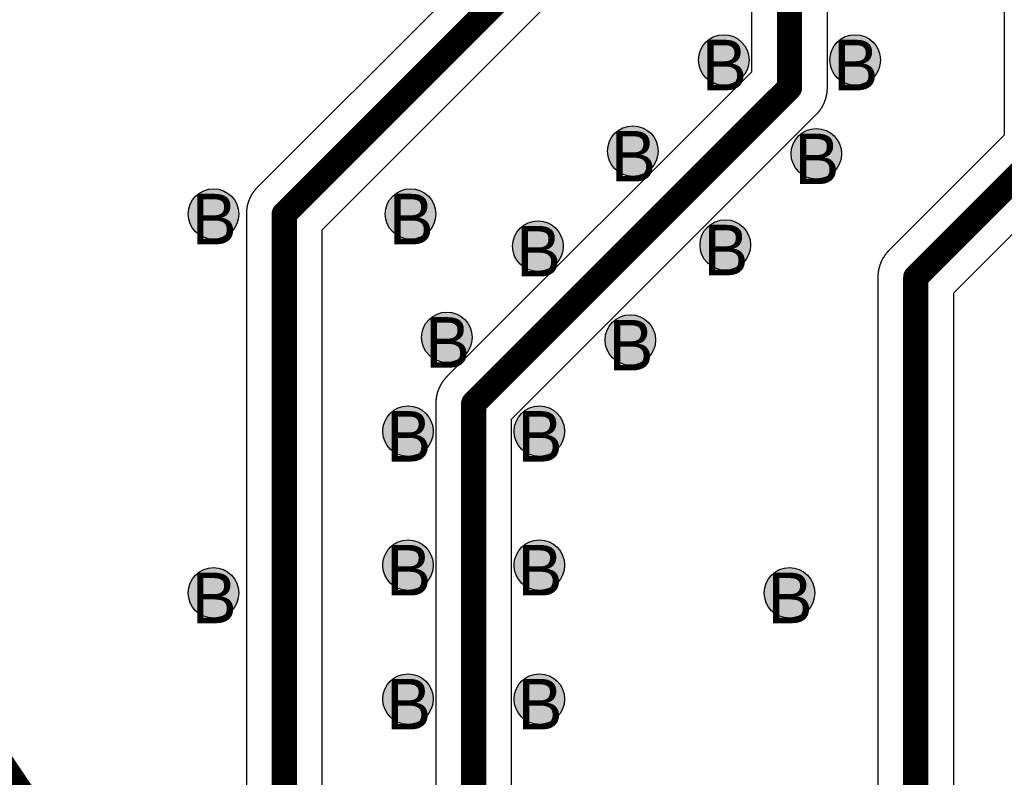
# Model space of a CAD drawing. Header units: millimetres. Extents: x -1.5 to 11.1, y -3 to 5.
# Tile 95 of 256: x 0.595 to 0.985, y 1.577 to 1.877. Entities that reach past the tile are written whole.
import ezdxf

# ---------------------------------------------------------------- set-up
doc = ezdxf.new("R2010")
doc.units = ezdxf.units.MM
doc.header["$MEASUREMENT"] = 0
for name, color, linetype, true_color in [('BottomLayer', 5, 'Continuous', 0x0000ff), ('Document', 7, 'Continuous', 0x7f7f00), ('DrillDrawing', 1, 'Continuous', 0xff0000), ('Metal_2', 7, 'Continuous', 0x7f0000), ('Metal_3', 7, 'Continuous', 0x3f7f00), ('TopLayer', 1, 'Continuous', 0xff0000)]:
    doc.layers.add(name, color=color, linetype=linetype, true_color=true_color)
doc.styles.add('textstyle392', font='txt')
doc.styles.add('textstyle393', font='txt')
doc.styles.add('textstyle394', font='txt')
doc.styles.add('textstyle420', font='txt')
doc.styles.add('textstyle429', font='txt')
doc.styles.add('textstyle430', font='txt')
doc.styles.add('textstyle432', font='txt')
doc.styles.add('textstyle686', font='txt')
doc.styles.add('textstyle687', font='txt')
doc.styles.add('textstyle688', font='txt')
doc.styles.add('textstyle693', font='txt')
doc.styles.add('textstyle694', font='txt')
doc.styles.add('textstyle695', font='txt')
doc.styles.add('textstyle696', font='txt')
doc.styles.add('textstyle697', font='txt')
doc.styles.add('textstyle698', font='txt')
doc.styles.add('textstyle701', font='txt')
doc.styles.add('textstyle702', font='txt')

msp = doc.modelspace()

# ---------------------------------------------------------------- hatches: boundary and pattern name
at = {"layer": 'BottomLayer', "true_color": 0x0000ff}
h = msp.add_hatch(color=5, dxfattribs=at)
edge = h.paths.add_edge_path(flags=0)
edge.add_arc((0.874, 1.861), 0.01, 0, 360)
h = msp.add_hatch(color=5, dxfattribs=at)
edge = h.paths.add_edge_path(flags=0)
edge.add_arc((0.926, 1.861), 0.01, 0, 360)
h = msp.add_hatch(color=5, dxfattribs=at)
edge = h.paths.add_edge_path(flags=0)
edge.add_arc((0.83798, 1.8249), 0.01, 0, 360)
h = msp.add_hatch(color=5, dxfattribs=at)
edge = h.paths.add_edge_path(flags=0)
edge.add_arc((0.91061, 1.82384), 0.01, 0, 360)
h = msp.add_hatch(color=5, dxfattribs=at)
edge = h.paths.add_edge_path(flags=0)
edge.add_arc((0.672, 1.8), 0.01, 0, 360)
h = msp.add_hatch(color=5, dxfattribs=at)
edge = h.paths.add_edge_path(flags=0)
edge.add_arc((0.75, 1.8), 0.01, 0, 360)
h = msp.add_hatch(color=5, dxfattribs=at)
edge = h.paths.add_edge_path(flags=0)
edge.add_arc((0.80042, 1.78726), 0.01, 0, 360)
h = msp.add_hatch(color=5, dxfattribs=at)
edge = h.paths.add_edge_path(flags=0)
edge.add_arc((0.87458, 1.78774), 0.01, 0, 360)
h = msp.add_hatch(color=5, dxfattribs=at)
edge = h.paths.add_edge_path(flags=0)
edge.add_arc((0.76439, 1.75116), 0.01, 0, 360)
h = msp.add_hatch(color=5, dxfattribs=at)
edge = h.paths.add_edge_path(flags=0)
edge.add_arc((0.83702, 1.7501), 0.01, 0, 360)
h = msp.add_hatch(color=5, dxfattribs=at)
edge = h.paths.add_edge_path(flags=0)
edge.add_arc((0.749, 1.714), 0.01, 0, 360)
h = msp.add_hatch(color=5, dxfattribs=at)
edge = h.paths.add_edge_path(flags=0)
edge.add_arc((0.801, 1.714), 0.01, 0, 360)
h = msp.add_hatch(color=5, dxfattribs=at)
edge = h.paths.add_edge_path(flags=0)
edge.add_arc((0.749, 1.66097), 0.01, 0, 360)
h = msp.add_hatch(color=5, dxfattribs=at)
edge = h.paths.add_edge_path(flags=0)
edge.add_arc((0.801, 1.66097), 0.01, 0, 360)
h = msp.add_hatch(color=5, dxfattribs=at)
edge = h.paths.add_edge_path(flags=0)
edge.add_arc((0.672, 1.65), 0.01, 0, 360)
h = msp.add_hatch(color=5, dxfattribs=at)
edge = h.paths.add_edge_path(flags=0)
edge.add_arc((0.9, 1.65), 0.01, 0, 360)
h = msp.add_hatch(color=5, dxfattribs=at)
edge = h.paths.add_edge_path(flags=0)
edge.add_arc((0.749, 1.60794), 0.01, 0, 360)
h = msp.add_hatch(color=5, dxfattribs=at)
edge = h.paths.add_edge_path(flags=0)
edge.add_arc((0.801, 1.60794), 0.01, 0, 360)
at = {"layer": 'Metal_2', "true_color": 0x7f0000}
h = msp.add_hatch(color=16, dxfattribs=at)
edge = h.paths.add_edge_path(flags=0)
edge.add_arc((0.874, 1.861), 0.01, 0, 360)
h = msp.add_hatch(color=16, dxfattribs=at)
edge = h.paths.add_edge_path(flags=0)
edge.add_arc((0.926, 1.861), 0.01, 0, 360)
h = msp.add_hatch(color=16, dxfattribs=at)
edge = h.paths.add_edge_path(flags=0)
edge.add_arc((0.83798, 1.8249), 0.01, 0, 360)
h = msp.add_hatch(color=16, dxfattribs=at)
edge = h.paths.add_edge_path(flags=0)
edge.add_arc((0.91061, 1.82384), 0.01, 0, 360)
h = msp.add_hatch(color=16, dxfattribs=at)
edge = h.paths.add_edge_path(flags=0)
edge.add_arc((0.672, 1.8), 0.01, 0, 360)
h = msp.add_hatch(color=16, dxfattribs=at)
edge = h.paths.add_edge_path(flags=0)
edge.add_arc((0.75, 1.8), 0.01, 0, 360)
h = msp.add_hatch(color=16, dxfattribs=at)
edge = h.paths.add_edge_path(flags=0)
edge.add_arc((0.80042, 1.78726), 0.01, 0, 360)
h = msp.add_hatch(color=16, dxfattribs=at)
edge = h.paths.add_edge_path(flags=0)
edge.add_arc((0.87458, 1.78774), 0.01, 0, 360)
h = msp.add_hatch(color=16, dxfattribs=at)
edge = h.paths.add_edge_path(flags=0)
edge.add_arc((0.76439, 1.75116), 0.01, 0, 360)
h = msp.add_hatch(color=16, dxfattribs=at)
edge = h.paths.add_edge_path(flags=0)
edge.add_arc((0.83702, 1.7501), 0.01, 0, 360)
h = msp.add_hatch(color=16, dxfattribs=at)
edge = h.paths.add_edge_path(flags=0)
edge.add_arc((0.749, 1.714), 0.01, 0, 360)
h = msp.add_hatch(color=16, dxfattribs=at)
edge = h.paths.add_edge_path(flags=0)
edge.add_arc((0.801, 1.714), 0.01, 0, 360)
h = msp.add_hatch(color=16, dxfattribs=at)
edge = h.paths.add_edge_path(flags=0)
edge.add_arc((0.749, 1.66097), 0.01, 0, 360)
h = msp.add_hatch(color=16, dxfattribs=at)
edge = h.paths.add_edge_path(flags=0)
edge.add_arc((0.801, 1.66097), 0.01, 0, 360)
h = msp.add_hatch(color=16, dxfattribs=at)
edge = h.paths.add_edge_path(flags=0)
edge.add_arc((0.672, 1.65), 0.01, 0, 360)
h = msp.add_hatch(color=16, dxfattribs=at)
edge = h.paths.add_edge_path(flags=0)
edge.add_arc((0.9, 1.65), 0.01, 0, 360)
h = msp.add_hatch(color=16, dxfattribs=at)
edge = h.paths.add_edge_path(flags=0)
edge.add_arc((0.749, 1.60794), 0.01, 0, 360)
h = msp.add_hatch(color=16, dxfattribs=at)
edge = h.paths.add_edge_path(flags=0)
edge.add_arc((0.801, 1.60794), 0.01, 0, 360)
at = {"layer": 'Metal_3', "true_color": 0x3f7f00}
h = msp.add_hatch(color=76, dxfattribs=at)
edge = h.paths.add_edge_path(flags=0)
edge.add_arc((0.874, 1.861), 0.01, 0, 360)
h = msp.add_hatch(color=76, dxfattribs=at)
edge = h.paths.add_edge_path(flags=0)
edge.add_arc((0.926, 1.861), 0.01, 0, 360)
h = msp.add_hatch(color=76, dxfattribs=at)
edge = h.paths.add_edge_path(flags=0)
edge.add_arc((0.83798, 1.8249), 0.01, 0, 360)
h = msp.add_hatch(color=76, dxfattribs=at)
edge = h.paths.add_edge_path(flags=0)
edge.add_arc((0.91061, 1.82384), 0.01, 0, 360)
h = msp.add_hatch(color=76, dxfattribs=at)
edge = h.paths.add_edge_path(flags=0)
edge.add_arc((0.672, 1.8), 0.01, 0, 360)
h = msp.add_hatch(color=76, dxfattribs=at)
edge = h.paths.add_edge_path(flags=0)
edge.add_arc((0.75, 1.8), 0.01, 0, 360)
h = msp.add_hatch(color=76, dxfattribs=at)
edge = h.paths.add_edge_path(flags=0)
edge.add_arc((0.80042, 1.78726), 0.01, 0, 360)
h = msp.add_hatch(color=76, dxfattribs=at)
edge = h.paths.add_edge_path(flags=0)
edge.add_arc((0.87458, 1.78774), 0.01, 0, 360)
h = msp.add_hatch(color=76, dxfattribs=at)
edge = h.paths.add_edge_path(flags=0)
edge.add_arc((0.76439, 1.75116), 0.01, 0, 360)
h = msp.add_hatch(color=76, dxfattribs=at)
edge = h.paths.add_edge_path(flags=0)
edge.add_arc((0.83702, 1.7501), 0.01, 0, 360)
h = msp.add_hatch(color=76, dxfattribs=at)
edge = h.paths.add_edge_path(flags=0)
edge.add_arc((0.749, 1.714), 0.01, 0, 360)
h = msp.add_hatch(color=76, dxfattribs=at)
edge = h.paths.add_edge_path(flags=0)
edge.add_arc((0.801, 1.714), 0.01, 0, 360)
h = msp.add_hatch(color=76, dxfattribs=at)
edge = h.paths.add_edge_path(flags=0)
edge.add_arc((0.749, 1.66097), 0.01, 0, 360)
h = msp.add_hatch(color=76, dxfattribs=at)
edge = h.paths.add_edge_path(flags=0)
edge.add_arc((0.801, 1.66097), 0.01, 0, 360)
h = msp.add_hatch(color=76, dxfattribs=at)
edge = h.paths.add_edge_path(flags=0)
edge.add_arc((0.672, 1.65), 0.01, 0, 360)
h = msp.add_hatch(color=76, dxfattribs=at)
edge = h.paths.add_edge_path(flags=0)
edge.add_arc((0.9, 1.65), 0.01, 0, 360)
h = msp.add_hatch(color=76, dxfattribs=at)
edge = h.paths.add_edge_path(flags=0)
edge.add_arc((0.749, 1.60794), 0.01, 0, 360)
h = msp.add_hatch(color=76, dxfattribs=at)
edge = h.paths.add_edge_path(flags=0)
edge.add_arc((0.801, 1.60794), 0.01, 0, 360)
at = {"layer": 'TopLayer', "true_color": 0xff0000}
h = msp.add_hatch(color=1, dxfattribs=at)
edge = h.paths.add_edge_path(flags=0)
edge.add_arc((0.874, 1.861), 0.01, 0, 360)
h = msp.add_hatch(color=1, dxfattribs=at)
edge = h.paths.add_edge_path(flags=0)
edge.add_arc((0.926, 1.861), 0.01, 0, 360)
h = msp.add_hatch(color=1, dxfattribs=at)
edge = h.paths.add_edge_path(flags=0)
edge.add_arc((0.83798, 1.8249), 0.01, 0, 360)
h = msp.add_hatch(color=1, dxfattribs=at)
edge = h.paths.add_edge_path(flags=0)
edge.add_arc((0.91061, 1.82384), 0.01, 0, 360)
h = msp.add_hatch(color=1, dxfattribs=at)
edge = h.paths.add_edge_path(flags=0)
edge.add_arc((0.672, 1.8), 0.01, 0, 360)
h = msp.add_hatch(color=1, dxfattribs=at)
edge = h.paths.add_edge_path(flags=0)
edge.add_arc((0.75, 1.8), 0.01, 0, 360)
h = msp.add_hatch(color=1, dxfattribs=at)
edge = h.paths.add_edge_path(flags=0)
edge.add_arc((0.80042, 1.78726), 0.01, 0, 360)
h = msp.add_hatch(color=1, dxfattribs=at)
edge = h.paths.add_edge_path(flags=0)
edge.add_arc((0.87458, 1.78774), 0.01, 0, 360)
h = msp.add_hatch(color=1, dxfattribs=at)
edge = h.paths.add_edge_path(flags=0)
edge.add_arc((0.76439, 1.75116), 0.01, 0, 360)
h = msp.add_hatch(color=1, dxfattribs=at)
edge = h.paths.add_edge_path(flags=0)
edge.add_arc((0.83702, 1.7501), 0.01, 0, 360)
h = msp.add_hatch(color=1, dxfattribs=at)
edge = h.paths.add_edge_path(flags=0)
edge.add_arc((0.749, 1.714), 0.01, 0, 360)
h = msp.add_hatch(color=1, dxfattribs=at)
edge = h.paths.add_edge_path(flags=0)
edge.add_arc((0.801, 1.714), 0.01, 0, 360)
h = msp.add_hatch(color=1, dxfattribs=at)
edge = h.paths.add_edge_path(flags=0)
edge.add_arc((0.749, 1.66097), 0.01, 0, 360)
h = msp.add_hatch(color=1, dxfattribs=at)
edge = h.paths.add_edge_path(flags=0)
edge.add_arc((0.801, 1.66097), 0.01, 0, 360)
h = msp.add_hatch(color=1, dxfattribs=at)
edge = h.paths.add_edge_path(flags=0)
edge.add_arc((0.672, 1.65), 0.01, 0, 360)
h = msp.add_hatch(color=1, dxfattribs=at)
edge = h.paths.add_edge_path(flags=0)
edge.add_arc((0.9, 1.65), 0.01, 0, 360)
h = msp.add_hatch(color=1, dxfattribs=at)
edge = h.paths.add_edge_path(flags=0)
edge.add_arc((0.749, 1.60794), 0.01, 0, 360)
h = msp.add_hatch(color=1, dxfattribs=at)
edge = h.paths.add_edge_path(flags=0)
edge.add_arc((0.801, 1.60794), 0.01, 0, 360)

# ---------------------------------------------------------------- linework, layer by layer
at = {"layer": 'BottomLayer', "color": 5, "true_color": 0x0000ff}
for centre in [(0.874, 1.861), (0.926, 1.861), (0.83798, 1.8249), (0.91061, 1.82384), (0.672, 1.8), (0.75, 1.8), (0.80042, 1.78726), (0.87458, 1.78774), (0.76439, 1.75116), (0.83702, 1.7501), (0.749, 1.714), (0.801, 1.714), (0.749, 1.66097), (0.801, 1.66097), (0.672, 1.65), (0.9, 1.65), (0.749, 1.60794), (0.801, 1.60794)]:
    msp.add_circle(centre, 0.01, dxfattribs=at)
at = {"layer": 'Document'}
msp.add_lwpolyline([(-0.29948, 2.89888, 0.01, 0.01, 0), (0.76689, 1.31743, 0.01, 0.01, 0)], format="xyseb", dxfattribs=at)
at = {"layer": 'Metal_2', "color": 16, "true_color": 0x7f0000}
for centre in [(0.874, 1.861), (0.926, 1.861), (0.83798, 1.8249), (0.91061, 1.82384), (0.672, 1.8), (0.75, 1.8), (0.80042, 1.78726), (0.87458, 1.78774), (0.76439, 1.75116), (0.83702, 1.7501), (0.749, 1.714), (0.801, 1.714), (0.749, 1.66097), (0.801, 1.66097), (0.672, 1.65), (0.9, 1.65), (0.749, 1.60794), (0.801, 1.60794)]:
    msp.add_circle(centre, 0.01, dxfattribs=at)
at = {"layer": 'Metal_3'}
for p, q in [((0.985, 2.06789), (0.985, 1.83121)), ((0.985, 1.83121), (0.93939, 1.78561)), ((0.965, 1.76879), (1.01059, 1.81438)), ((0.93901, 1.78521), (0.93894, 1.78513)), ((0.93909, 1.78529), (0.93901, 1.78521)), ((0.93916, 1.78537), (0.93909, 1.78529)), ((0.93924, 1.78545), (0.93916, 1.78537)), ((0.93932, 1.78553), (0.93924, 1.78545)), ((0.93939, 1.78561), (0.93932, 1.78553)), ((0.93636, 1.78124), (0.93631, 1.78114)), ((0.93641, 1.78134), (0.93636, 1.78124)), ((0.93645, 1.78144), (0.93641, 1.78134)), ((0.9365, 1.78154), (0.93645, 1.78144)), ((0.93655, 1.78163), (0.9365, 1.78154)), ((0.9366, 1.78173), (0.93655, 1.78163)), ((0.93664, 1.78183), (0.9366, 1.78173)), ((0.93669, 1.78193), (0.93664, 1.78183)), ((0.93675, 1.78202), (0.93669, 1.78193)), ((0.9368, 1.78212), (0.93675, 1.78202)), ((0.93685, 1.78221), (0.9368, 1.78212)), ((0.9369, 1.78231), (0.93685, 1.78221)), ((0.93696, 1.78241), (0.9369, 1.78231)), ((0.93701, 1.7825), (0.93696, 1.78241)), ((0.93706, 1.78259), (0.93701, 1.7825)), ((0.93712, 1.78269), (0.93706, 1.78259)), ((0.93718, 1.78278), (0.93712, 1.78269)), ((0.93721, 1.78284), (0.93718, 1.78278)), ((0.93723, 1.78287), (0.93721, 1.78284)), ((0.93729, 1.78297), (0.93723, 1.78287)), ((0.93735, 1.78306), (0.93729, 1.78297)), ((0.93741, 1.78315), (0.93735, 1.78306)), ((0.93747, 1.78324), (0.93741, 1.78315)), ((0.93753, 1.78333), (0.93747, 1.78324)), ((0.93759, 1.78342), (0.93753, 1.78333)), ((0.93765, 1.78351), (0.93759, 1.78342)), ((0.93771, 1.7836), (0.93765, 1.78351)), ((0.93778, 1.78369), (0.93771, 1.7836)), ((0.93784, 1.78378), (0.93778, 1.78369)), ((0.9379, 1.78387), (0.93784, 1.78378)), ((0.93797, 1.78396), (0.9379, 1.78387)), ((0.93803, 1.78404), (0.93797, 1.78396)), ((0.9381, 1.78413), (0.93803, 1.78404)), ((0.93817, 1.78422), (0.9381, 1.78413)), ((0.93823, 1.7843), (0.93817, 1.78422)), ((0.9383, 1.78439), (0.93823, 1.7843)), ((0.93837, 1.78447), (0.9383, 1.78439)), ((0.93844, 1.78456), (0.93837, 1.78447)), ((0.93851, 1.78464), (0.93844, 1.78456)), ((0.93858, 1.78473), (0.93851, 1.78464)), ((0.93865, 1.78481), (0.93858, 1.78473)), ((0.93872, 1.78489), (0.93865, 1.78481)), ((0.93879, 1.78497), (0.93872, 1.78489)), ((0.93887, 1.78505), (0.93879, 1.78497)), ((0.93894, 1.78513), (0.93887, 1.78505)), ((0.93519, 1.77739), (0.93517, 1.77728)), ((0.93521, 1.7775), (0.93519, 1.77739)), ((0.93523, 1.7776), (0.93521, 1.7775)), ((0.93525, 1.77771), (0.93523, 1.7776)), ((0.93527, 1.77782), (0.93525, 1.77771)), ((0.93529, 1.77793), (0.93527, 1.77782)), ((0.93531, 1.77803), (0.93529, 1.77793)), ((0.93533, 1.77814), (0.93531, 1.77803)), ((0.93536, 1.77825), (0.93533, 1.77814)), ((0.93538, 1.77835), (0.93536, 1.77825)), ((0.9354, 1.77846), (0.93538, 1.77835)), ((0.93542, 1.77852), (0.9354, 1.77846)), ((0.93543, 1.77857), (0.93542, 1.77852)), ((0.93546, 1.77867), (0.93543, 1.77857)), ((0.93548, 1.77878), (0.93546, 1.77867)), ((0.93551, 1.77888), (0.93548, 1.77878)), ((0.93554, 1.77899), (0.93551, 1.77888)), ((0.93557, 1.77909), (0.93554, 1.77899)), ((0.9356, 1.7792), (0.93557, 1.77909)), ((0.93563, 1.7793), (0.9356, 1.7792)), ((0.93566, 1.77941), (0.93563, 1.7793)), ((0.93569, 1.77951), (0.93566, 1.77941)), ((0.93573, 1.77961), (0.93569, 1.77951)), ((0.93576, 1.77972), (0.93573, 1.77961)), ((0.9358, 1.77982), (0.93576, 1.77972)), ((0.93583, 1.77992), (0.9358, 1.77982)), ((0.93587, 1.78003), (0.93583, 1.77992)), ((0.9359, 1.78013), (0.93587, 1.78003)), ((0.93594, 1.78023), (0.9359, 1.78013)), ((0.93598, 1.78033), (0.93594, 1.78023)), ((0.93602, 1.78044), (0.93598, 1.78033)), ((0.93606, 1.78054), (0.93602, 1.78044)), ((0.9361, 1.78064), (0.93606, 1.78054)), ((0.93614, 1.78074), (0.9361, 1.78064)), ((0.93618, 1.78084), (0.93614, 1.78074)), ((0.93623, 1.78094), (0.93618, 1.78084)), ((0.93627, 1.78104), (0.93623, 1.78094)), ((0.93631, 1.78114), (0.93627, 1.78104)), ((0.93501, 1.77544), (0.935, 1.77533)), ((0.935, 1.77533), (0.935, 1.77522)), ((0.935, 1.77522), (0.935, 1.77511)), ((0.935, 1.77511), (0.935, 1.775)), ((0.935, 1.775), (0.935, 1.50675)), ((0.93502, 1.77576), (0.93501, 1.77565)), ((0.93501, 1.77565), (0.93501, 1.77555)), ((0.93501, 1.77555), (0.93501, 1.77544)), ((0.93503, 1.77587), (0.93502, 1.77576)), ((0.93504, 1.77609), (0.93503, 1.77598)), ((0.93503, 1.77598), (0.93503, 1.77587)), ((0.93505, 1.7762), (0.93504, 1.77609)), ((0.93506, 1.77631), (0.93505, 1.7762)), ((0.93507, 1.77642), (0.93506, 1.77631)), ((0.93508, 1.77652), (0.93507, 1.77642)), ((0.93509, 1.77663), (0.93508, 1.77652)), ((0.9351, 1.77674), (0.93509, 1.77663)), ((0.93511, 1.77685), (0.9351, 1.77674)), ((0.93513, 1.77696), (0.93511, 1.77685)), ((0.93514, 1.77707), (0.93513, 1.77696)), ((0.93516, 1.77717), (0.93514, 1.77707)), ((0.93517, 1.77728), (0.93516, 1.77717)), ((0.965, 1.50054), (0.965, 1.76879))]:
    msp.add_line(p, q, dxfattribs=at)
for points in [[(0.95, 1.775, 0.01, 0.01, 0), (1, 1.825, 0.01, 0.01, 0)], [(0.95, 1.50054, 0.01, 0.01, 0), (0.95, 1.775, 0.01, 0.01, 0)]]:
    msp.add_lwpolyline(points, format="xyseb", dxfattribs=at)
msp.add_lwpolyline([(0.9475, 1.775, 0.005, 0.005, 1), (0.9525, 1.775, 0.005, 0.005, 1)], format="xyseb", close=True, dxfattribs=at)
msp.add_lwpolyline([(0.9475, 1.775, 0.005, 0.005, 1), (0.9525, 1.775, 0.005, 0.005, 1)], format="xyseb", close=True, dxfattribs=at)
at = {"layer": 'Metal_3', "color": 76, "true_color": 0x3f7f00}
for centre in [(0.874, 1.861), (0.926, 1.861), (0.83798, 1.8249), (0.91061, 1.82384), (0.672, 1.8), (0.75, 1.8), (0.80042, 1.78726), (0.87458, 1.78774), (0.76439, 1.75116), (0.83702, 1.7501), (0.749, 1.714), (0.801, 1.714), (0.749, 1.66097), (0.801, 1.66097), (0.672, 1.65), (0.9, 1.65), (0.749, 1.60794), (0.801, 1.60794)]:
    msp.add_circle(centre, 0.01, dxfattribs=at)
at = {"layer": 'TopLayer'}
for p, q in [((0.885, 2.06571), (0.885, 1.85621)), ((0.915, 1.85), (0.915, 2.06571)), ((0.985, 2.06571), (0.985, 1.83121)), ((0.785, 1.90621), (0.68939, 1.81061)), ((0.715, 1.79379), (0.81059, 1.88938)), ((0.885, 1.85621), (0.76439, 1.73561)), ((0.91477, 1.8474), (0.91479, 1.8475)), ((0.91479, 1.8475), (0.91481, 1.84761)), ((0.91481, 1.84761), (0.91483, 1.84772)), ((0.91483, 1.84772), (0.91484, 1.84783)), ((0.91484, 1.84783), (0.91486, 1.84793)), ((0.91486, 1.84793), (0.91487, 1.84804)), ((0.91487, 1.84804), (0.91489, 1.84815)), ((0.91489, 1.84815), (0.9149, 1.84826)), ((0.9149, 1.84826), (0.91491, 1.84837)), ((0.91491, 1.84837), (0.91492, 1.84848)), ((0.91492, 1.84848), (0.91493, 1.84858)), ((0.91493, 1.84858), (0.91494, 1.84869)), ((0.91494, 1.84869), (0.91495, 1.8488)), ((0.91495, 1.8488), (0.91496, 1.84891)), ((0.91496, 1.84891), (0.91497, 1.84902)), ((0.91497, 1.84913), (0.91498, 1.84918)), ((0.91497, 1.84902), (0.91497, 1.84913)), ((0.91498, 1.84924), (0.91499, 1.84935)), ((0.91498, 1.84918), (0.91498, 1.84924)), ((0.91499, 1.84956), (0.915, 1.84967)), ((0.91499, 1.84945), (0.91499, 1.84956)), ((0.91499, 1.84935), (0.91499, 1.84945)), ((0.915, 1.84989), (0.915, 1.85)), ((0.915, 1.84978), (0.915, 1.84989)), ((0.915, 1.84967), (0.915, 1.84978)), ((0.91355, 1.84356), (0.91359, 1.84366)), ((0.91359, 1.84366), (0.91364, 1.84376)), ((0.91364, 1.84376), (0.91369, 1.84386)), ((0.91369, 1.84386), (0.91373, 1.84396)), ((0.91373, 1.84396), (0.91377, 1.84406)), ((0.91377, 1.84406), (0.91382, 1.84416)), ((0.91382, 1.84416), (0.91386, 1.84426)), ((0.91386, 1.84426), (0.9139, 1.84436)), ((0.9139, 1.84436), (0.91394, 1.84446)), ((0.91394, 1.84446), (0.91398, 1.84456)), ((0.91398, 1.84456), (0.91402, 1.84467)), ((0.91402, 1.84467), (0.91406, 1.84477)), ((0.91406, 1.84477), (0.9141, 1.84487)), ((0.9141, 1.84487), (0.91413, 1.84497)), ((0.91413, 1.84497), (0.91417, 1.84508)), ((0.91417, 1.84508), (0.9142, 1.84518)), ((0.9142, 1.84518), (0.91424, 1.84528)), ((0.91424, 1.84528), (0.91427, 1.84539)), ((0.91427, 1.84539), (0.91431, 1.84549)), ((0.91431, 1.84549), (0.91434, 1.84559)), ((0.91434, 1.84559), (0.91437, 1.8457)), ((0.91437, 1.8457), (0.9144, 1.8458)), ((0.9144, 1.8458), (0.91443, 1.84591)), ((0.91443, 1.84591), (0.91446, 1.84601)), ((0.91446, 1.84601), (0.91449, 1.84612)), ((0.91449, 1.84612), (0.91452, 1.84622)), ((0.91452, 1.84622), (0.91454, 1.84633)), ((0.91454, 1.84633), (0.91457, 1.84643)), ((0.91457, 1.84643), (0.91458, 1.84648)), ((0.91458, 1.84648), (0.9146, 1.84654)), ((0.9146, 1.84654), (0.91462, 1.84665)), ((0.91462, 1.84665), (0.91464, 1.84675)), ((0.91464, 1.84675), (0.91467, 1.84686)), ((0.91467, 1.84686), (0.91469, 1.84697)), ((0.91469, 1.84697), (0.91471, 1.84707)), ((0.91471, 1.84707), (0.91473, 1.84718)), ((0.91473, 1.84718), (0.91475, 1.84729)), ((0.91475, 1.84729), (0.91477, 1.8474)), ((0.91084, 1.83963), (0.91091, 1.83971)), ((0.91091, 1.83971), (0.91099, 1.83979)), ((0.91099, 1.83979), (0.91106, 1.83987)), ((0.91106, 1.83987), (0.91113, 1.83995)), ((0.91113, 1.83995), (0.91121, 1.84003)), ((0.91121, 1.84003), (0.91128, 1.84011)), ((0.91128, 1.84011), (0.91135, 1.84019)), ((0.91135, 1.84019), (0.91142, 1.84027)), ((0.91142, 1.84027), (0.91149, 1.84036)), ((0.91149, 1.84036), (0.91156, 1.84044)), ((0.91156, 1.84044), (0.91163, 1.84053)), ((0.91163, 1.84053), (0.9117, 1.84061)), ((0.9117, 1.84061), (0.91177, 1.8407)), ((0.91177, 1.8407), (0.91183, 1.84078)), ((0.91183, 1.84078), (0.9119, 1.84087)), ((0.9119, 1.84087), (0.91197, 1.84096)), ((0.91197, 1.84096), (0.91203, 1.84104)), ((0.91203, 1.84104), (0.9121, 1.84113)), ((0.9121, 1.84113), (0.91216, 1.84122)), ((0.91216, 1.84122), (0.91222, 1.84131)), ((0.91222, 1.84131), (0.91229, 1.8414)), ((0.91229, 1.8414), (0.91235, 1.84149)), ((0.91235, 1.84149), (0.91241, 1.84158)), ((0.91241, 1.84158), (0.91247, 1.84167)), ((0.91247, 1.84167), (0.91253, 1.84176)), ((0.91253, 1.84176), (0.91259, 1.84185)), ((0.91259, 1.84185), (0.91265, 1.84194)), ((0.91265, 1.84194), (0.91271, 1.84203)), ((0.91271, 1.84203), (0.91277, 1.84213)), ((0.91277, 1.84213), (0.91279, 1.84216)), ((0.91279, 1.84216), (0.91282, 1.84222)), ((0.91282, 1.84222), (0.91288, 1.84231)), ((0.91288, 1.84231), (0.91294, 1.84241)), ((0.91294, 1.84241), (0.91299, 1.8425)), ((0.91299, 1.8425), (0.91304, 1.84259)), ((0.91304, 1.84259), (0.9131, 1.84269)), ((0.9131, 1.84269), (0.91315, 1.84279)), ((0.91315, 1.84279), (0.9132, 1.84288)), ((0.9132, 1.84288), (0.91325, 1.84298)), ((0.91325, 1.84298), (0.91327, 1.84302)), ((0.91327, 1.84302), (0.91331, 1.84307)), ((0.91331, 1.84307), (0.91336, 1.84317)), ((0.91336, 1.84317), (0.9134, 1.84327)), ((0.9134, 1.84327), (0.91345, 1.84337)), ((0.91345, 1.84337), (0.9135, 1.84346)), ((0.9135, 1.84346), (0.91355, 1.84356)), ((0.79, 1.71879), (0.91061, 1.83939)), ((0.91061, 1.83939), (0.91068, 1.83947)), ((0.91068, 1.83947), (0.91076, 1.83955)), ((0.91076, 1.83955), (0.91084, 1.83963)), ((0.985, 1.83121), (0.93939, 1.78561)), ((0.965, 1.76879), (1.01059, 1.81438)), ((0.68771, 1.8086), (0.68765, 1.80851)), ((0.68778, 1.80869), (0.68771, 1.8086)), ((0.68784, 1.80878), (0.68778, 1.80869)), ((0.6879, 1.80887), (0.68784, 1.80878)), ((0.68797, 1.80896), (0.6879, 1.80887)), ((0.68803, 1.80904), (0.68797, 1.80896)), ((0.6881, 1.80913), (0.68803, 1.80904)), ((0.68817, 1.80922), (0.6881, 1.80913)), ((0.68823, 1.8093), (0.68817, 1.80922)), ((0.6883, 1.80939), (0.68823, 1.8093)), ((0.68837, 1.80947), (0.6883, 1.80939)), ((0.68844, 1.80956), (0.68837, 1.80947)), ((0.68851, 1.80964), (0.68844, 1.80956)), ((0.68858, 1.80973), (0.68851, 1.80964)), ((0.68865, 1.80981), (0.68858, 1.80973)), ((0.68872, 1.80989), (0.68865, 1.80981)), ((0.68879, 1.80997), (0.68872, 1.80989)), ((0.68887, 1.81005), (0.68879, 1.80997)), ((0.68894, 1.81013), (0.68887, 1.81005)), ((0.68901, 1.81021), (0.68894, 1.81013)), ((0.68909, 1.81029), (0.68901, 1.81021)), ((0.68916, 1.81037), (0.68909, 1.81029)), ((0.68924, 1.81045), (0.68916, 1.81037)), ((0.68932, 1.81053), (0.68924, 1.81045)), ((0.68939, 1.81061), (0.68932, 1.81053)), ((0.68576, 1.80472), (0.68573, 1.80461)), ((0.6858, 1.80482), (0.68576, 1.80472)), ((0.68583, 1.80492), (0.6858, 1.80482)), ((0.68587, 1.80503), (0.68583, 1.80492)), ((0.6859, 1.80513), (0.68587, 1.80503)), ((0.68594, 1.80523), (0.6859, 1.80513)), ((0.68598, 1.80533), (0.68594, 1.80523)), ((0.68602, 1.80544), (0.68598, 1.80533)), ((0.68606, 1.80554), (0.68602, 1.80544)), ((0.6861, 1.80564), (0.68606, 1.80554)), ((0.68614, 1.80574), (0.6861, 1.80564)), ((0.68618, 1.80584), (0.68614, 1.80574)), ((0.68623, 1.80594), (0.68618, 1.80584)), ((0.68627, 1.80604), (0.68623, 1.80594)), ((0.68631, 1.80614), (0.68627, 1.80604)), ((0.68636, 1.80624), (0.68631, 1.80614)), ((0.68641, 1.80634), (0.68636, 1.80624)), ((0.68645, 1.80644), (0.68641, 1.80634)), ((0.6865, 1.80654), (0.68645, 1.80644)), ((0.68655, 1.80663), (0.6865, 1.80654)), ((0.6866, 1.80673), (0.68655, 1.80663)), ((0.68664, 1.80683), (0.6866, 1.80673)), ((0.68669, 1.80693), (0.68664, 1.80683)), ((0.68675, 1.80702), (0.68669, 1.80693)), ((0.6868, 1.80712), (0.68675, 1.80702)), ((0.68685, 1.80721), (0.6868, 1.80712)), ((0.6869, 1.80731), (0.68685, 1.80721)), ((0.68696, 1.80741), (0.6869, 1.80731)), ((0.68701, 1.8075), (0.68696, 1.80741)), ((0.68706, 1.80759), (0.68701, 1.8075)), ((0.68712, 1.80769), (0.68706, 1.80759)), ((0.68718, 1.80778), (0.68712, 1.80769)), ((0.68721, 1.80784), (0.68718, 1.80778)), ((0.68723, 1.80787), (0.68721, 1.80784)), ((0.68729, 1.80797), (0.68723, 1.80787)), ((0.68735, 1.80806), (0.68729, 1.80797)), ((0.68741, 1.80815), (0.68735, 1.80806)), ((0.68747, 1.80824), (0.68741, 1.80815)), ((0.68753, 1.80833), (0.68747, 1.80824)), ((0.68759, 1.80842), (0.68753, 1.80833)), ((0.68765, 1.80851), (0.68759, 1.80842)), ((0.68502, 1.80076), (0.68501, 1.80065)), ((0.68503, 1.80087), (0.68502, 1.80076)), ((0.68504, 1.80109), (0.68503, 1.80098)), ((0.68503, 1.80098), (0.68503, 1.80087)), ((0.68505, 1.8012), (0.68504, 1.80109)), ((0.68506, 1.80131), (0.68505, 1.8012)), ((0.68507, 1.80142), (0.68506, 1.80131)), ((0.68508, 1.80152), (0.68507, 1.80142)), ((0.68509, 1.80163), (0.68508, 1.80152)), ((0.6851, 1.80174), (0.68509, 1.80163)), ((0.68511, 1.80185), (0.6851, 1.80174)), ((0.68513, 1.80196), (0.68511, 1.80185)), ((0.68514, 1.80207), (0.68513, 1.80196)), ((0.68516, 1.80217), (0.68514, 1.80207)), ((0.68517, 1.80228), (0.68516, 1.80217)), ((0.68519, 1.80239), (0.68517, 1.80228)), ((0.68521, 1.8025), (0.68519, 1.80239)), ((0.68523, 1.8026), (0.68521, 1.8025)), ((0.68525, 1.80271), (0.68523, 1.8026)), ((0.68527, 1.80282), (0.68525, 1.80271)), ((0.68529, 1.80293), (0.68527, 1.80282)), ((0.68531, 1.80303), (0.68529, 1.80293)), ((0.68533, 1.80314), (0.68531, 1.80303)), ((0.68536, 1.80325), (0.68533, 1.80314)), ((0.68538, 1.80335), (0.68536, 1.80325)), ((0.6854, 1.80346), (0.68538, 1.80335)), ((0.68542, 1.80352), (0.6854, 1.80346)), ((0.68543, 1.80357), (0.68542, 1.80352)), ((0.68546, 1.80367), (0.68543, 1.80357)), ((0.68548, 1.80378), (0.68546, 1.80367)), ((0.68551, 1.80388), (0.68548, 1.80378)), ((0.68554, 1.80399), (0.68551, 1.80388)), ((0.68557, 1.80409), (0.68554, 1.80399)), ((0.6856, 1.8042), (0.68557, 1.80409)), ((0.68563, 1.8043), (0.6856, 1.8042)), ((0.68566, 1.80441), (0.68563, 1.8043)), ((0.68569, 1.80451), (0.68566, 1.80441)), ((0.68573, 1.80461), (0.68569, 1.80451)), ((0.68501, 1.80044), (0.685, 1.80033)), ((0.685, 1.80033), (0.685, 1.80022)), ((0.685, 1.80022), (0.685, 1.80011)), ((0.685, 1.80011), (0.685, 1.8)), ((0.685, 1.8), (0.685, 1.50222)), ((0.68501, 1.80065), (0.68501, 1.80055)), ((0.68501, 1.80055), (0.68501, 1.80044)), ((0.715, 1.49601), (0.715, 1.79379)), ((0.93901, 1.78521), (0.93894, 1.78513)), ((0.93909, 1.78529), (0.93901, 1.78521)), ((0.93916, 1.78537), (0.93909, 1.78529)), ((0.93924, 1.78545), (0.93916, 1.78537)), ((0.93932, 1.78553), (0.93924, 1.78545)), ((0.93939, 1.78561), (0.93932, 1.78553)), ((0.93636, 1.78124), (0.93631, 1.78114)), ((0.93641, 1.78134), (0.93636, 1.78124)), ((0.93645, 1.78144), (0.93641, 1.78134)), ((0.9365, 1.78154), (0.93645, 1.78144)), ((0.93655, 1.78163), (0.9365, 1.78154)), ((0.9366, 1.78173), (0.93655, 1.78163)), ((0.93664, 1.78183), (0.9366, 1.78173)), ((0.93669, 1.78193), (0.93664, 1.78183)), ((0.93675, 1.78202), (0.93669, 1.78193)), ((0.9368, 1.78212), (0.93675, 1.78202)), ((0.93685, 1.78221), (0.9368, 1.78212)), ((0.9369, 1.78231), (0.93685, 1.78221)), ((0.93696, 1.78241), (0.9369, 1.78231)), ((0.93701, 1.7825), (0.93696, 1.78241)), ((0.93706, 1.78259), (0.93701, 1.7825)), ((0.93712, 1.78269), (0.93706, 1.78259)), ((0.93718, 1.78278), (0.93712, 1.78269)), ((0.93721, 1.78284), (0.93718, 1.78278)), ((0.93723, 1.78287), (0.93721, 1.78284)), ((0.93729, 1.78297), (0.93723, 1.78287)), ((0.93735, 1.78306), (0.93729, 1.78297)), ((0.93741, 1.78315), (0.93735, 1.78306)), ((0.93747, 1.78324), (0.93741, 1.78315)), ((0.93753, 1.78333), (0.93747, 1.78324)), ((0.93759, 1.78342), (0.93753, 1.78333)), ((0.93765, 1.78351), (0.93759, 1.78342)), ((0.93771, 1.7836), (0.93765, 1.78351)), ((0.93778, 1.78369), (0.93771, 1.7836)), ((0.93784, 1.78378), (0.93778, 1.78369)), ((0.9379, 1.78387), (0.93784, 1.78378)), ((0.93797, 1.78396), (0.9379, 1.78387)), ((0.93803, 1.78404), (0.93797, 1.78396)), ((0.9381, 1.78413), (0.93803, 1.78404)), ((0.93817, 1.78422), (0.9381, 1.78413)), ((0.93823, 1.7843), (0.93817, 1.78422)), ((0.9383, 1.78439), (0.93823, 1.7843)), ((0.93837, 1.78447), (0.9383, 1.78439)), ((0.93844, 1.78456), (0.93837, 1.78447)), ((0.93851, 1.78464), (0.93844, 1.78456)), ((0.93858, 1.78473), (0.93851, 1.78464)), ((0.93865, 1.78481), (0.93858, 1.78473)), ((0.93872, 1.78489), (0.93865, 1.78481)), ((0.93879, 1.78497), (0.93872, 1.78489)), ((0.93887, 1.78505), (0.93879, 1.78497)), ((0.93894, 1.78513), (0.93887, 1.78505)), ((0.93519, 1.77739), (0.93517, 1.77728)), ((0.93521, 1.7775), (0.93519, 1.77739)), ((0.93523, 1.7776), (0.93521, 1.7775)), ((0.93525, 1.77771), (0.93523, 1.7776)), ((0.93527, 1.77782), (0.93525, 1.77771)), ((0.93529, 1.77793), (0.93527, 1.77782)), ((0.93531, 1.77803), (0.93529, 1.77793)), ((0.93533, 1.77814), (0.93531, 1.77803)), ((0.93536, 1.77825), (0.93533, 1.77814)), ((0.93538, 1.77835), (0.93536, 1.77825)), ((0.9354, 1.77846), (0.93538, 1.77835)), ((0.93542, 1.77852), (0.9354, 1.77846)), ((0.93543, 1.77857), (0.93542, 1.77852)), ((0.93546, 1.77867), (0.93543, 1.77857)), ((0.93548, 1.77878), (0.93546, 1.77867)), ((0.93551, 1.77888), (0.93548, 1.77878)), ((0.93554, 1.77899), (0.93551, 1.77888)), ((0.93557, 1.77909), (0.93554, 1.77899)), ((0.9356, 1.7792), (0.93557, 1.77909)), ((0.93563, 1.7793), (0.9356, 1.7792)), ((0.93566, 1.77941), (0.93563, 1.7793)), ((0.93569, 1.77951), (0.93566, 1.77941)), ((0.93573, 1.77961), (0.93569, 1.77951)), ((0.93576, 1.77972), (0.93573, 1.77961)), ((0.9358, 1.77982), (0.93576, 1.77972)), ((0.93583, 1.77992), (0.9358, 1.77982)), ((0.93587, 1.78003), (0.93583, 1.77992)), ((0.9359, 1.78013), (0.93587, 1.78003)), ((0.93594, 1.78023), (0.9359, 1.78013)), ((0.93598, 1.78033), (0.93594, 1.78023)), ((0.93602, 1.78044), (0.93598, 1.78033)), ((0.93606, 1.78054), (0.93602, 1.78044)), ((0.9361, 1.78064), (0.93606, 1.78054)), ((0.93614, 1.78074), (0.9361, 1.78064)), ((0.93618, 1.78084), (0.93614, 1.78074)), ((0.93623, 1.78094), (0.93618, 1.78084)), ((0.93627, 1.78104), (0.93623, 1.78094)), ((0.93631, 1.78114), (0.93627, 1.78104)), ((0.93501, 1.77544), (0.935, 1.77533)), ((0.935, 1.77533), (0.935, 1.77522)), ((0.935, 1.77522), (0.935, 1.77511)), ((0.935, 1.77511), (0.935, 1.775)), ((0.935, 1.775), (0.935, 1.50675)), ((0.93502, 1.77576), (0.93501, 1.77565)), ((0.93501, 1.77565), (0.93501, 1.77555)), ((0.93501, 1.77555), (0.93501, 1.77544)), ((0.93503, 1.77587), (0.93502, 1.77576)), ((0.93504, 1.77609), (0.93503, 1.77598)), ((0.93503, 1.77598), (0.93503, 1.77587)), ((0.93505, 1.7762), (0.93504, 1.77609)), ((0.93506, 1.77631), (0.93505, 1.7762)), ((0.93507, 1.77642), (0.93506, 1.77631)), ((0.93508, 1.77652), (0.93507, 1.77642)), ((0.93509, 1.77663), (0.93508, 1.77652)), ((0.9351, 1.77674), (0.93509, 1.77663)), ((0.93511, 1.77685), (0.9351, 1.77674)), ((0.93513, 1.77696), (0.93511, 1.77685)), ((0.93514, 1.77707), (0.93513, 1.77696)), ((0.93516, 1.77717), (0.93514, 1.77707)), ((0.93517, 1.77728), (0.93516, 1.77717)), ((0.965, 1.50054), (0.965, 1.76879)), ((0.76337, 1.73447), (0.7633, 1.73439)), ((0.76344, 1.73456), (0.76337, 1.73447)), ((0.76351, 1.73464), (0.76344, 1.73456)), ((0.76358, 1.73473), (0.76351, 1.73464)), ((0.76365, 1.73481), (0.76358, 1.73473)), ((0.76372, 1.73489), (0.76365, 1.73481)), ((0.76379, 1.73497), (0.76372, 1.73489)), ((0.76387, 1.73505), (0.76379, 1.73497)), ((0.76394, 1.73513), (0.76387, 1.73505)), ((0.76401, 1.73521), (0.76394, 1.73513)), ((0.76409, 1.73529), (0.76401, 1.73521)), ((0.76416, 1.73537), (0.76409, 1.73529)), ((0.76424, 1.73545), (0.76416, 1.73537)), ((0.76432, 1.73553), (0.76424, 1.73545)), ((0.76439, 1.73561), (0.76432, 1.73553)), ((0.7611, 1.73064), (0.76106, 1.73054)), ((0.76114, 1.73074), (0.7611, 1.73064)), ((0.76118, 1.73084), (0.76114, 1.73074)), ((0.76123, 1.73094), (0.76118, 1.73084)), ((0.76127, 1.73104), (0.76123, 1.73094)), ((0.76131, 1.73114), (0.76127, 1.73104)), ((0.76136, 1.73124), (0.76131, 1.73114)), ((0.76141, 1.73134), (0.76136, 1.73124)), ((0.76145, 1.73144), (0.76141, 1.73134)), ((0.7615, 1.73154), (0.76145, 1.73144)), ((0.76155, 1.73163), (0.7615, 1.73154)), ((0.7616, 1.73173), (0.76155, 1.73163)), ((0.76164, 1.73183), (0.7616, 1.73173)), ((0.76169, 1.73193), (0.76164, 1.73183)), ((0.76175, 1.73202), (0.76169, 1.73193)), ((0.7618, 1.73212), (0.76175, 1.73202)), ((0.76185, 1.73221), (0.7618, 1.73212)), ((0.7619, 1.73231), (0.76185, 1.73221)), ((0.76196, 1.73241), (0.7619, 1.73231)), ((0.76201, 1.7325), (0.76196, 1.73241)), ((0.76206, 1.73259), (0.76201, 1.7325)), ((0.76212, 1.73269), (0.76206, 1.73259)), ((0.76218, 1.73278), (0.76212, 1.73269)), ((0.76221, 1.73284), (0.76218, 1.73278)), ((0.76223, 1.73287), (0.76221, 1.73284)), ((0.76229, 1.73297), (0.76223, 1.73287)), ((0.76235, 1.73306), (0.76229, 1.73297)), ((0.76241, 1.73315), (0.76235, 1.73306)), ((0.76247, 1.73324), (0.76241, 1.73315)), ((0.76253, 1.73333), (0.76247, 1.73324)), ((0.76259, 1.73342), (0.76253, 1.73333)), ((0.76265, 1.73351), (0.76259, 1.73342)), ((0.76271, 1.7336), (0.76265, 1.73351)), ((0.76278, 1.73369), (0.76271, 1.7336)), ((0.76284, 1.73378), (0.76278, 1.73369)), ((0.7629, 1.73387), (0.76284, 1.73378)), ((0.76297, 1.73396), (0.7629, 1.73387)), ((0.76303, 1.73404), (0.76297, 1.73396)), ((0.7631, 1.73413), (0.76303, 1.73404)), ((0.76317, 1.73422), (0.7631, 1.73413)), ((0.76323, 1.7343), (0.76317, 1.73422)), ((0.7633, 1.73439), (0.76323, 1.7343)), ((0.7601, 1.72674), (0.76009, 1.72663)), ((0.76011, 1.72685), (0.7601, 1.72674)), ((0.76013, 1.72696), (0.76011, 1.72685)), ((0.76014, 1.72707), (0.76013, 1.72696)), ((0.76016, 1.72717), (0.76014, 1.72707)), ((0.76017, 1.72728), (0.76016, 1.72717)), ((0.76019, 1.72739), (0.76017, 1.72728)), ((0.76021, 1.7275), (0.76019, 1.72739)), ((0.76023, 1.7276), (0.76021, 1.7275)), ((0.76025, 1.72771), (0.76023, 1.7276)), ((0.76027, 1.72782), (0.76025, 1.72771)), ((0.76029, 1.72793), (0.76027, 1.72782)), ((0.76031, 1.72803), (0.76029, 1.72793)), ((0.76033, 1.72814), (0.76031, 1.72803)), ((0.76036, 1.72825), (0.76033, 1.72814)), ((0.76038, 1.72835), (0.76036, 1.72825)), ((0.7604, 1.72846), (0.76038, 1.72835)), ((0.76042, 1.72852), (0.7604, 1.72846)), ((0.76043, 1.72857), (0.76042, 1.72852)), ((0.76046, 1.72867), (0.76043, 1.72857)), ((0.76048, 1.72878), (0.76046, 1.72867)), ((0.76051, 1.72888), (0.76048, 1.72878)), ((0.76054, 1.72899), (0.76051, 1.72888)), ((0.76057, 1.72909), (0.76054, 1.72899)), ((0.7606, 1.7292), (0.76057, 1.72909)), ((0.76063, 1.7293), (0.7606, 1.7292)), ((0.76066, 1.72941), (0.76063, 1.7293)), ((0.76069, 1.72951), (0.76066, 1.72941)), ((0.76073, 1.72961), (0.76069, 1.72951)), ((0.76076, 1.72972), (0.76073, 1.72961)), ((0.7608, 1.72982), (0.76076, 1.72972)), ((0.76083, 1.72992), (0.7608, 1.72982)), ((0.76087, 1.73003), (0.76083, 1.72992)), ((0.7609, 1.73013), (0.76087, 1.73003)), ((0.76094, 1.73023), (0.7609, 1.73013)), ((0.76098, 1.73033), (0.76094, 1.73023)), ((0.76102, 1.73044), (0.76098, 1.73033)), ((0.76106, 1.73054), (0.76102, 1.73044)), ((0.76001, 1.72544), (0.76, 1.72533)), ((0.76, 1.72533), (0.76, 1.72522)), ((0.76, 1.72522), (0.76, 1.72511)), ((0.76, 1.72511), (0.76, 1.725)), ((0.76, 1.725), (0.76, 1.4971)), ((0.76002, 1.72576), (0.76001, 1.72565)), ((0.76001, 1.72565), (0.76001, 1.72555)), ((0.76001, 1.72555), (0.76001, 1.72544)), ((0.76003, 1.72587), (0.76002, 1.72576)), ((0.76004, 1.72609), (0.76003, 1.72598)), ((0.76003, 1.72598), (0.76003, 1.72587)), ((0.76005, 1.7262), (0.76004, 1.72609)), ((0.76006, 1.72631), (0.76005, 1.7262)), ((0.76007, 1.72642), (0.76006, 1.72631)), ((0.76008, 1.72652), (0.76007, 1.72642)), ((0.76009, 1.72663), (0.76008, 1.72652)), ((0.79, 1.49091), (0.79, 1.71879))]:
    msp.add_line(p, q, dxfattribs=at)
for points in [[(0.9, 1.85, 0.01, 0.01, 0), (0.9, 2.8, 0.01, 0.01, 0)], [(0.7, 1.8, 0.01, 0.01, 0), (0.8, 1.9, 0.01, 0.01, 0)], [(0.775, 1.725, 0.01, 0.01, 0), (0.9, 1.85, 0.01, 0.01, 0)], [(0.95, 1.775, 0.01, 0.01, 0), (1, 1.825, 0.01, 0.01, 0)], [(0.7, 1.49601, 0.01, 0.01, 0), (0.7, 1.8, 0.01, 0.01, 0)], [(0.95, 1.50054, 0.01, 0.01, 0), (0.95, 1.775, 0.01, 0.01, 0)], [(0.775, 1.49088, 0.01, 0.01, 0), (0.775, 1.725, 0.01, 0.01, 0)]]:
    msp.add_lwpolyline(points, format="xyseb", dxfattribs=at)
for points in [[(0.8975, 1.85, 0.005, 0.005, 1), (0.9025, 1.85, 0.005, 0.005, 1)], [(0.8975, 1.85, 0.005, 0.005, 1), (0.9025, 1.85, 0.005, 0.005, 1)], [(0.6975, 1.8, 0.005, 0.005, 1), (0.7025, 1.8, 0.005, 0.005, 1)], [(0.6975, 1.8, 0.005, 0.005, 1), (0.7025, 1.8, 0.005, 0.005, 1)], [(0.9475, 1.775, 0.005, 0.005, 1), (0.9525, 1.775, 0.005, 0.005, 1)], [(0.9475, 1.775, 0.005, 0.005, 1), (0.9525, 1.775, 0.005, 0.005, 1)], [(0.7725, 1.725, 0.005, 0.005, 1), (0.7775, 1.725, 0.005, 0.005, 1)], [(0.7725, 1.725, 0.005, 0.005, 1), (0.7775, 1.725, 0.005, 0.005, 1)]]:
    msp.add_lwpolyline(points, format="xyseb", close=True, dxfattribs=at)
at = {"layer": 'TopLayer', "color": 1, "true_color": 0xff0000}
for centre in [(0.874, 1.861), (0.926, 1.861), (0.83798, 1.8249), (0.91061, 1.82384), (0.672, 1.8), (0.75, 1.8), (0.80042, 1.78726), (0.87458, 1.78774), (0.76439, 1.75116), (0.83702, 1.7501), (0.749, 1.714), (0.801, 1.714), (0.749, 1.66097), (0.801, 1.66097), (0.672, 1.65), (0.9, 1.65), (0.749, 1.60794), (0.801, 1.60794)]:
    msp.add_circle(centre, 0.01, dxfattribs=at)

# ---------------------------------------------------------------- texts
at = {"layer": 'DrillDrawing'}
for style, p in [('textstyle687', (0.86534, 1.849)), ('textstyle688', (0.91734, 1.849)), ('textstyle695', (0.82931, 1.8129)), ('textstyle686', (0.90194, 1.81184)), ('textstyle432', (0.66334, 1.788)), ('textstyle429', (0.74134, 1.788)), ('textstyle693', (0.79175, 1.77527)), ('textstyle696', (0.86592, 1.77574)), ('textstyle394', (0.75573, 1.73917)), ('textstyle694', (0.82836, 1.7381)), ('textstyle392', (0.74034, 1.702)), ('textstyle393', (0.79234, 1.702)), ('textstyle702', (0.74034, 1.64897)), ('textstyle697', (0.79234, 1.64897)), ('textstyle430', (0.66334, 1.638)), ('textstyle420', (0.89134, 1.638)), ('textstyle701', (0.74034, 1.59595)), ('textstyle698', (0.79234, 1.59595))]:
    msp.add_text('B', height=0.02, dxfattribs=dict(at, style=style)).set_placement(p)

doc.saveas('drawing.dxf')
